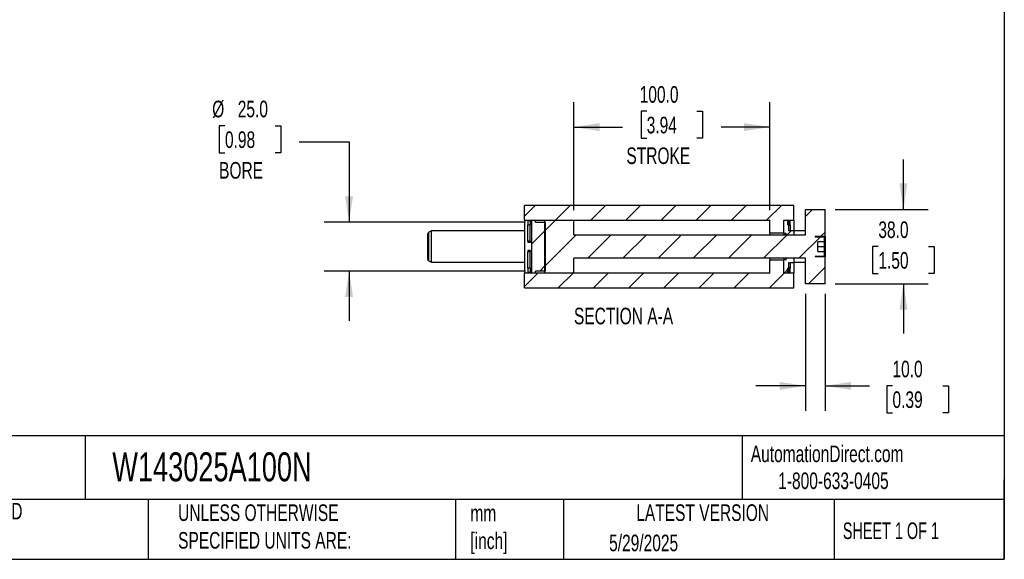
# Model space of a CAD drawing. Header units: millimetres. Extents: x 25 to 1092, y 25 to 838.
# Tile 3 of 4: x 590 to 1092, y 25 to 301. Entities that reach past the tile are written whole.
import ezdxf

# ---------------------------------------------------------------- set-up
doc = ezdxf.new("R2010")
doc.units = ezdxf.units.MM
doc.header["$LTSCALE"] = 4
doc.linetypes.add('SLD-Solid', pattern=[0])
doc.layers.add('DIMENSIONS', color=140, linetype='SLD-Solid', lineweight=25)
doc.layers.add('TEXT', color=140, linetype='SLD-Solid', lineweight=25)
doc.layers.add('HATCH', color=6, linetype='SLD-Solid')
doc.styles.add('SLDTEXTSTYLE0', font='TXT', dxfattribs={"width": 0.7})
doc.styles.add('SLDTEXTSTYLE1', font='TXT', dxfattribs={"width": 0.65})
doc.dimstyles.new('SLDDIMSTYLE1', dxfattribs={"dimtxt": 8.632031, "dimasz": 13.208, "dimexe": 0, "dimexo": 0.0625, "dimgap": 2.158008, "dimtad": 0, "dimtih": 1, "dimtoh": 1, "dimrnd": 1e-09, "dimzin": 4, "dimdsep": 46, "dimtxsty": 'SLDTEXTSTYLE0', "dimsah": 1, "dimcen": 0.09, "dimadec": 0, "dimazin": 1, "dimtfac": 1, "dimtmove": 0, "dimatfit": 0, "dimfxl": 0, "dimfrac": 2, "dimtolj": 1, "dimtzin": 12, "dimarcsym": 0})
doc.dimstyles.new('SLDDIMSTYLE4', dxfattribs={"dimtxt": 8.632031, "dimasz": 13.208, "dimexe": 0, "dimexo": 0.0625, "dimgap": 2.158008, "dimtad": 0, "dimtih": 1, "dimtoh": 1, "dimrnd": 1e-09, "dimzin": 4, "dimdsep": 46, "dimtxsty": 'SLDTEXTSTYLE0', "dimsah": 1, "dimcen": 0.09, "dimadec": 0, "dimazin": 1, "dimtfac": 1, "dimtofl": 0, "dimtmove": 0, "dimatfit": 3, "dimfxl": 0, "dimfrac": 2, "dimtolj": 1, "dimtzin": 12, "dimarcsym": 0})

# ---------------------------------------------------------------- blocks, each defined once
blk = doc.blocks.new('_D_32')
at = {"layer": 'DIMENSIONS'}
for p, q in [((694.35, 246.7), (691.45, 246.7)), ((691.45, 246.7), (691.45, 232.98)), ((720, 246.7), (722.9, 246.7)), ((722.9, 246.7), (722.9, 232.98)), ((732.31, 238.62), (757.71, 238.62)), ((757.71, 238.62), (757.71, 197.57)), ((691.45, 232.98), (694.35, 232.98)), ((722.9, 232.98), (720, 232.98)), ((847.73, 197.57), (745.01, 197.57)), ((847.73, 172.57), (745.01, 172.57)), ((757.71, 172.57), (757.71, 147.17))]:
    blk.add_line(p, q, dxfattribs=at)
for points in [[(757.71, 197.57), (759.74, 210.78), (755.68, 210.78)], [(757.71, 172.57), (755.68, 159.36), (759.74, 159.36)]]:
    blk.add_solid(points, dxfattribs=at)
at = {"layer": 'DIMENSIONS', "char_height": 8.467, "attachment_point": 1, "style": 'SLDTEXTSTYLE0'}
for s, insert in [('%%c', (687.83, 259.54)), ('25.0', (700.87, 259.54)), ('0.98', (694.35, 243.89)), ('BORE', (691.36, 228.24))]:
    blk.add_mtext(s, dxfattribs=dict(at, insert=insert))
blk = doc.blocks.new('_D_33')
at = {"layer": 'DIMENSIONS'}
for p, q in [((872.46, 203.65), (872.46, 258.77)), ((972.46, 203.65), (972.46, 258.77)), ((909.64, 254.15), (906.74, 254.15)), ((906.74, 254.15), (906.74, 240.43)), ((935.29, 254.15), (938.19, 254.15)), ((938.19, 254.15), (938.19, 240.43)), ((872.46, 246.07), (897.34, 246.07)), ((972.46, 246.07), (947.58, 246.07)), ((906.74, 240.43), (909.64, 240.43)), ((938.19, 240.43), (935.29, 240.43))]:
    blk.add_line(p, q, dxfattribs=at)
for points in [[(872.46, 246.07), (885.67, 244.04), (885.67, 248.1)], [(972.46, 246.07), (959.25, 248.1), (959.25, 244.04)]]:
    blk.add_solid(points, dxfattribs=at)
at = {"layer": 'DIMENSIONS', "char_height": 8.467, "attachment_point": 1, "style": 'SLDTEXTSTYLE0'}
for s, insert in [('100.0', (906.05, 266.99)), ('3.94', (909.64, 251.34)), ('STROKE', (899.27, 235.69))]:
    blk.add_mtext(s, dxfattribs=dict(at, insert=insert))
blk = doc.blocks.new('_D_34')
at = {"layer": 'DIMENSIONS'}
for p, q in [((1040.71, 204.07), (1040.71, 229.47)), ((1005.79, 204.07), (1053.41, 204.07)), ((1027.89, 185.07), (1024.99, 185.07)), ((1024.99, 185.07), (1024.99, 171.35)), ((1053.54, 185.07), (1056.44, 185.07)), ((1056.44, 185.07), (1056.44, 171.35)), ((1024.99, 171.35), (1027.89, 171.35)), ((1056.44, 171.35), (1053.54, 171.35)), ((1005.79, 166.07), (1053.41, 166.07)), ((1040.71, 166.07), (1040.71, 140.67))]:
    blk.add_line(p, q, dxfattribs=at)
for points in [[(1040.71, 204.07), (1042.74, 217.28), (1038.68, 217.28)], [(1040.71, 166.07), (1038.68, 152.86), (1042.74, 152.86)]]:
    blk.add_solid(points, dxfattribs=at)
at = {"layer": 'DIMENSIONS', "char_height": 8.467, "attachment_point": 1, "style": 'SLDTEXTSTYLE0'}
for s, insert in [('38.0', (1027.89, 197.92)), ('1.50', (1027.89, 182.27))]:
    blk.add_mtext(s, dxfattribs=dict(at, insert=insert))
blk = doc.blocks.new('_D_35')
at = {"layer": 'DIMENSIONS'}
for p, q in [((990.71, 160.99), (990.71, 101.25)), ((1000.71, 160.99), (1000.71, 101.25)), ((990.71, 113.95), (965.31, 113.95)), ((1000.71, 113.95), (1023.42, 113.95)), ((1035.11, 113.95), (1032.21, 113.95)), ((1032.21, 113.95), (1032.21, 100.23)), ((1060.76, 113.95), (1063.66, 113.95)), ((1063.66, 113.95), (1063.66, 100.23)), ((1032.21, 100.23), (1035.11, 100.23)), ((1063.66, 100.23), (1060.76, 100.23))]:
    blk.add_line(p, q, dxfattribs=at)
for points in [[(990.71, 113.95), (977.5, 115.99), (977.5, 111.92)], [(1000.71, 113.95), (1013.92, 111.92), (1013.92, 115.99)]]:
    blk.add_solid(points, dxfattribs=at)
at = {"layer": 'DIMENSIONS', "char_height": 8.467, "attachment_point": 1, "style": 'SLDTEXTSTYLE0'}
for s, insert in [('10.0', (1035.11, 126.8)), ('0.39', (1035.11, 111.15))]:
    blk.add_mtext(s, dxfattribs=dict(at, insert=insert))

msp = doc.modelspace()

# ---------------------------------------------------------------- hatches: boundary and pattern name
at = {"layer": 'HATCH'}
h = msp.add_hatch(dxfattribs=at)
h.set_pattern_fill('ANSI31', color=256, scale=4, style=0)
h.paths.add_polyline_path([(984.712, 198.572), (984.712, 206.072), (847.212, 206.072), (847.212, 198.572), (972.462, 198.572), (972.462, 191.922), (979.712, 191.922), (979.712, 198.572)], flags=0)
h = msp.add_hatch(dxfattribs=at)
h.set_pattern_fill('ANSI31', color=256, scale=4, style=0)
edge = h.paths.add_edge_path(flags=0)
edge.add_line((990.712, 191.072), (872.462, 191.072))
edge.add_line((872.462, 191.072), (872.462, 198.572))
edge.add_line((872.462, 198.572), (857.462, 198.572))
edge.add_line((857.462, 198.572), (857.462, 171.572))
edge.add_line((857.462, 171.572), (872.462, 171.572))
edge.add_line((872.462, 171.572), (872.462, 179.072))
edge.add_line((872.462, 179.072), (990.712, 179.072))
edge.add_line((990.712, 179.072), (990.712, 166.072))
edge.add_line((990.712, 166.072), (1000.712, 166.072))
edge.add_line((1000.712, 166.072), (1000.712, 179.822))
edge.add_line((1000.712, 179.822), (995.712, 179.822))
edge.add_line((995.712, 179.822), (995.712, 180.072))
edge.add_line((995.712, 180.072), (999.962, 180.072))
edge.add_arc((999.962, 180.322), 0.25, 270, 360)
edge.add_line((1000.212, 180.322), (1000.212, 182.572))
edge.add_line((1000.212, 182.572), (997.017, 182.572))
edge.add_line((997.017, 182.572), (997.017, 187.572))
edge.add_line((997.017, 187.572), (1000.212, 187.572))
edge.add_line((1000.212, 187.572), (1000.212, 189.822))
edge.add_arc((999.962, 189.822), 0.25, 0, 90)
edge.add_line((999.962, 190.072), (995.712, 190.072))
edge.add_line((995.712, 190.072), (995.712, 190.322))
edge.add_line((995.712, 190.322), (1000.712, 190.322))
edge.add_line((1000.712, 190.322), (1000.712, 204.072))
edge.add_line((1000.712, 204.072), (990.712, 204.072))
edge.add_line((990.712, 204.072), (990.712, 191.072))
h = msp.add_hatch(dxfattribs=at)
h.set_pattern_fill('ANSI31', color=256, scale=4, style=0)
h.paths.add_polyline_path([(850.212, 198.363), (849.012, 198.363), (849.012, 196.172), (850.212, 196.172)], flags=0)
h = msp.add_hatch(dxfattribs=at)
h.set_pattern_fill('ANSI31', color=256, scale=4, style=0)
h.paths.add_polyline_path([(852.812, 198.572), (850.812, 198.572), (850.812, 171.572), (852.812, 171.572), (852.812, 172.572), (858.062, 172.572), (858.062, 197.572), (852.812, 197.572)], flags=0)
h = msp.add_hatch(dxfattribs=at)
h.set_pattern_fill('ANSI31', color=256, scale=4, style=0)
h.paths.add_polyline_path([(984.712, 191.072), (984.712, 193.322), (982.112, 193.322), (982.112, 198.572), (979.712, 198.572), (979.712, 191.922), (980.912, 191.922), (980.912, 191.072)], flags=0)
h = msp.add_hatch(dxfattribs=at)
h.set_pattern_fill('ANSI31', color=256, scale=4, style=0)
h.paths.add_polyline_path([(982.912, 198.363), (981.712, 198.363), (981.712, 196.172), (982.912, 196.172)], flags=0)
h = msp.add_hatch(dxfattribs=at)
h.set_pattern_fill('ANSI31', color=256, scale=4, style=0)
h.paths.add_polyline_path([(847.212, 171.572), (847.212, 164.072), (984.712, 164.072), (984.712, 171.572), (979.712, 171.572), (979.712, 178.222), (972.462, 178.222), (972.462, 171.572)], flags=0)
h = msp.add_hatch(dxfattribs=at)
h.set_pattern_fill('ANSI31', color=256, scale=4, style=0)
h.paths.add_polyline_path([(984.712, 176.822), (984.712, 179.072), (980.912, 179.072), (980.912, 178.222), (979.712, 178.222), (979.712, 171.572), (982.112, 171.572), (982.112, 176.822)], flags=0)
h = msp.add_hatch(dxfattribs=at)
h.set_pattern_fill('ANSI31', color=256, scale=4, style=0)
h.paths.add_polyline_path([(849.012, 171.781), (850.212, 171.781), (850.212, 173.972), (849.012, 173.972)], flags=0)
h = msp.add_hatch(dxfattribs=at)
h.set_pattern_fill('ANSI31', color=256, scale=4, style=0)
h.paths.add_polyline_path([(981.712, 171.781), (982.912, 171.781), (982.912, 173.972), (981.712, 173.972)], flags=0)

# ---------------------------------------------------------------- linework, layer by layer
for p, q in [((984.712, 206.072), (847.212, 206.072)), ((847.212, 198.572), (847.212, 206.072)), ((984.712, 198.572), (984.712, 206.072)), ((990.712, 204.072), (1000.712, 204.072)), ((990.712, 191.072), (990.712, 204.072)), ((1000.712, 190.322), (1000.712, 204.072)), ((847.212, 198.572), (972.462, 198.572)), ((847.212, 198.572), (847.212, 171.572)), ((849.012, 198.363), (850.212, 198.363)), ((849.012, 198.363), (849.012, 196.172)), ((849.012, 196.172), (850.212, 196.172)), ((849.012, 187.824), (849.012, 196.172)), ((850.212, 198.363), (850.212, 196.172)), ((850.212, 187.824), (850.212, 196.172)), ((850.812, 198.572), (852.812, 198.572)), ((850.812, 198.572), (850.812, 171.572)), ((852.812, 197.572), (852.812, 198.572)), ((852.812, 197.572), (858.062, 197.572)), ((857.462, 198.572), (857.462, 171.572)), ((857.462, 198.572), (872.462, 198.572)), ((858.062, 172.572), (858.062, 197.572)), ((872.462, 191.072), (872.462, 198.572)), ((972.462, 191.922), (972.462, 198.572)), ((979.712, 198.572), (982.112, 198.572)), ((979.712, 191.922), (979.712, 198.572)), ((979.712, 198.572), (984.712, 198.572)), ((979.712, 191.922), (979.712, 198.572)), ((981.712, 198.363), (982.912, 198.363)), ((981.712, 196.172), (981.712, 198.363)), ((981.712, 196.172), (982.912, 196.172)), ((982.112, 198.572), (982.112, 193.322)), ((982.912, 198.392), (982.112, 198.392)), ((982.912, 198.363), (982.912, 198.392)), ((982.912, 196.172), (982.912, 198.363)), ((982.912, 196.172), (982.912, 193.322)), ((984.712, 198.572), (984.712, 193.322)), ((797.712, 191.051), (797.712, 179.093)), ((799.712, 193.072), (798.462, 192.35)), ((798.462, 177.794), (798.462, 192.35)), ((847.212, 193.072), (799.712, 193.072)), ((799.712, 177.072), (799.712, 193.072)), ((872.462, 191.072), (990.712, 191.072)), ((979.712, 191.922), (972.462, 191.922)), ((972.462, 191.922), (972.462, 191.072)), ((979.712, 191.922), (980.912, 191.922)), ((979.712, 191.922), (979.712, 191.072)), ((979.712, 191.922), (979.712, 191.072)), ((980.912, 191.072), (980.912, 191.922)), ((980.912, 191.072), (984.712, 191.072)), ((982.112, 193.322), (984.712, 193.322)), ((984.712, 193.322), (984.712, 191.072)), ((990.712, 193.072), (984.712, 193.072)), ((850.212, 187.824), (849.012, 187.824)), ((849.012, 187.824), (849.012, 187.072)), ((850.212, 187.072), (849.012, 187.072)), ((850.212, 187.824), (850.212, 187.072)), ((995.712, 190.322), (1000.712, 190.322)), ((995.712, 190.322), (995.712, 190.072)), ((995.712, 190.072), (999.962, 190.072)), ((1000.212, 187.572), (997.017, 187.572)), ((997.017, 182.572), (997.017, 187.572)), ((1000.212, 189.822), (1000.212, 187.572)), ((1000.212, 187.572), (1000.212, 185.072)), ((1000.712, 190.322), (1000.712, 179.822)), ((850.212, 183.072), (849.012, 183.072)), ((849.012, 183.072), (849.012, 182.32)), ((850.212, 182.32), (849.012, 182.32)), ((849.012, 173.972), (849.012, 182.32)), ((850.212, 183.072), (850.212, 182.32)), ((850.212, 173.972), (850.212, 182.32)), ((997.017, 185.072), (1000.212, 185.072)), ((997.017, 182.572), (1000.212, 182.572)), ((1000.212, 185.072), (1000.212, 182.572)), ((1000.212, 182.572), (1000.212, 180.322)), ((798.462, 177.794), (799.712, 177.072)), ((799.712, 177.072), (847.212, 177.072)), ((990.712, 179.072), (872.462, 179.072)), ((872.462, 171.572), (872.462, 179.072)), ((972.462, 179.072), (972.462, 178.222)), ((972.462, 171.572), (972.462, 178.222)), ((972.462, 178.222), (979.712, 178.222)), ((979.712, 179.072), (979.712, 178.222)), ((979.712, 179.072), (979.712, 178.222)), ((979.712, 171.572), (979.712, 178.222)), ((980.912, 178.222), (979.712, 178.222)), ((979.712, 171.572), (979.712, 178.222)), ((980.912, 178.222), (980.912, 179.072)), ((984.712, 179.072), (980.912, 179.072)), ((984.712, 176.822), (982.112, 176.822)), ((982.112, 176.822), (982.112, 171.572)), ((982.912, 176.822), (982.912, 173.972)), ((984.712, 179.072), (984.712, 176.822)), ((984.712, 177.072), (990.712, 177.072)), ((984.712, 176.822), (984.712, 171.572)), ((990.712, 166.072), (990.712, 179.072)), ((999.962, 180.072), (995.712, 180.072)), ((995.712, 180.072), (995.712, 179.822)), ((1000.712, 179.822), (995.712, 179.822)), ((1000.712, 166.072), (1000.712, 179.822)), ((972.462, 171.572), (847.212, 171.572)), ((847.212, 164.072), (847.212, 171.572)), ((850.212, 173.972), (849.012, 173.972)), ((849.012, 173.972), (849.012, 171.781)), ((850.212, 171.781), (849.012, 171.781)), ((850.212, 173.972), (850.212, 171.781)), ((852.812, 171.572), (850.812, 171.572)), ((858.062, 172.572), (852.812, 172.572)), ((852.812, 171.572), (852.812, 172.572)), ((872.462, 171.572), (857.462, 171.572)), ((982.112, 171.572), (979.712, 171.572)), ((984.712, 171.572), (979.712, 171.572)), ((982.912, 173.972), (981.712, 173.972)), ((981.712, 171.781), (981.712, 173.972)), ((982.912, 171.781), (981.712, 171.781)), ((982.112, 171.752), (982.912, 171.752)), ((982.912, 171.781), (982.912, 173.972)), ((982.912, 171.752), (982.912, 171.781)), ((984.712, 164.072), (984.712, 171.572)), ((1000.712, 166.072), (990.712, 166.072)), ((847.212, 164.072), (984.712, 164.072))]:
    msp.add_line(p, q)
for centre, radius, start, end in [((799.212, 191.051), 1.5, 120, 180), ((999.962, 189.822), 0.25, 0, 90), ((799.212, 179.093), 1.5, 180, 240), ((999.962, 180.322), 0.25, 270, 0)]:
    msp.add_arc(centre, radius, start, end)
at = {"layer": 'TEXT'}
for p, q in [((1092.2, 838.2), (1092.2, 25.4)), ((1092.2, 88.504), (25.4, 88.504)), ((623.036, 88.504), (623.036, 55.88)), ((958.302, 88.504), (958.302, 55.88)), ((1092.2, 25.4), (1092.2, 66.04)), ((1092.2, 55.88), (25.4, 55.88)), ((655.121, 55.88), (655.121, 25.4)), ((812.097, 55.88), (812.097, 25.4)), ((867.248, 55.88), (867.248, 25.4)), ((1005.395, 55.88), (1005.395, 25.4)), ((25.4, 25.4), (1092.2, 25.4))]:
    msp.add_line(p, q, dxfattribs=at)

# ---------------------------------------------------------------- texts
for s, insert, char_height, attachment_point, style in [('SECTION A-A', (897.826, 153.853), 8.46667, 2, 'SLDTEXTSTYLE0'), ('AutomationDirect.com', (962.78, 83.506), 8.46667, 1, 'SLDTEXTSTYLE0'), ('W143025A100N', (636.831, 80.026), 14.81667, 1, 'SLDTEXTSTYLE0'), ('1-800-633-0405', (976.766, 69.748), 8.46667, 1, 'SLDTEXTSTYLE0'), ('METRIC UNITS USED ^JFOR PART DESIGN', (510.417, 54.224), 8.46667, 1, 'SLDTEXTSTYLE0'), ('UNLESS OTHERWISE ^JSPECIFIED UNITS ARE:', (670.432, 53.442), 8.46667, 1, 'SLDTEXTSTYLE0'), ('mm^J[inch]', (819.629, 53.189), 8.4667, 1, 'SLDTEXTSTYLE0'), ('LATEST VERSION', (938.209, 53.456), 8.46667, 2, 'SLDTEXTSTYLE0'), ('SHEET 1 OF 1', (1009.765, 44.206), 8.46667, 1, 'SLDTEXTSTYLE1'), ('5/29/2025', (890.451, 37.988), 8.4667, 1, 'SLDTEXTSTYLE0')]:
    msp.add_mtext(s, dxfattribs=dict(at, insert=insert, char_height=char_height, attachment_point=attachment_point, style=style))

# ---------------------------------------------------------------- dimensions: what is measured, and where the dimension line sits
at = {"layer": 'DIMENSIONS'}
dim = msp.add_linear_dim(base=(972.462, 246.072), p1=(872.462, 198.572), p2=(972.462, 198.572), text='<>\\PSTROKE', dimstyle='SLDDIMSTYLE4', dxfattribs=at)
dim.commit()
dim.dimension.update_dxf_attribs({"geometry": '_D_33', "text_midpoint": (922.462, 246.072), "dimtype": 160})
dim = msp.add_linear_dim(base=(757.712, 197.572), p1=(852.812, 172.572), p2=(852.812, 197.572), angle=90, text='%%c<>\\PBORE', dimstyle='SLDDIMSTYLE1', dxfattribs=at)
dim.commit()
dim.dimension.update_dxf_attribs({"geometry": '_D_32', "text_midpoint": (757.712, 238.624), "dimtype": 160})
dim = msp.add_linear_dim(base=(1040.712, 204.072), p1=(1000.712, 166.072), p2=(1000.712, 204.072), angle=90, dimstyle='SLDDIMSTYLE1', dxfattribs=at)
dim.commit()
dim.dimension.update_dxf_attribs({"geometry": '_D_34', "text_midpoint": (1040.712, 185.072), "dimtype": 160})
dim = msp.add_linear_dim(base=(990.712, 113.953), p1=(1000.712, 166.072), p2=(990.712, 166.072), dimstyle='SLDDIMSTYLE1', dxfattribs=at)
dim.commit()
dim.dimension.update_dxf_attribs({"geometry": '_D_35', "text_midpoint": (1047.938, 113.953), "dimtype": 160})

doc.saveas('drawing.dxf')
